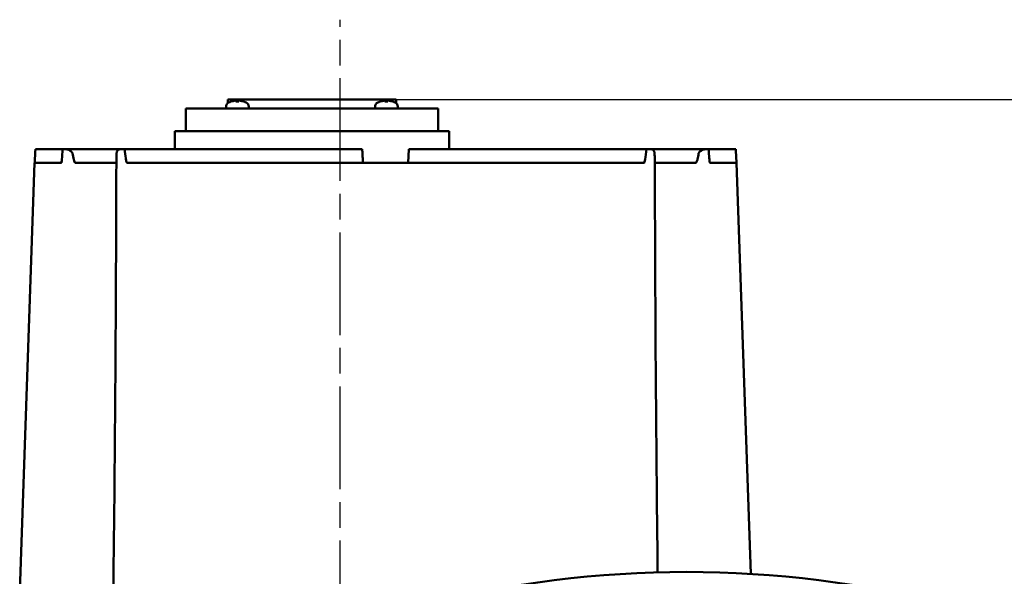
# Model space of a CAD drawing. Header units: millimetres. Extents: x -4813 to 10023, y -389 to 1491.
# Tile 32 of 36: x 1136 to 1353, y 873 to 995. Entities that reach past the tile are written whole.
import ezdxf

# ---------------------------------------------------------------- set-up
doc = ezdxf.new("R2010")
doc.units = ezdxf.units.MM
doc.header["$LTSCALE"] = 4
doc.linetypes.add('CHAIN', pattern=[0.7087, 0.4724, -0.0591, 0.1181, -0.0591])
for name, color, linetype, lineweight in [('Видимый контур (ГОСТ)', 7, 'Continuous', 50), ('Осевая линия (ГОСТ)', 7, 'Continuous', 25), ('Размер (ГОСТ)', 7, 'Continuous', 25)]:
    doc.layers.add(name, color=color, linetype=linetype, lineweight=lineweight)
doc.styles.add('Обычный текст (ГОСТ)', font='GOST Common Italic.ttf')
doc.dimstyles.new('Обычный (ГОСТ)', dxfattribs={"dimscale": 4, "dimtxt": 3.5, "dimasz": 3.5, "dimexe": 1, "dimexo": 0, "dimgap": 0.5, "dimtad": 1, "dimtxsty": 'Обычный текст (ГОСТ)', "dimblk": 'Filled-1', "dimcen": 0.09, "dimdle": 15, "dimclrd": 256, "dimclre": 256, "dimclrt": 256, "dimazin": 2, "dimtfac": 0.714286, "dimtdec": 3, "dimtmove": 0, "dimatfit": 3, "dimfxl": 1, "dimtolj": 1, "dimlwd": 25, "dimlwe": 25, "dimarcsym": 0})

# ---------------------------------------------------------------- blocks, each defined once
blk = doc.blocks.new('Filled-1')
at = {"color": 0}
for p, q in [((0, 0), (-1, 0.143)), ((-1, 0.143), (-1, -0.143)), ((-1, 0), (0, 0)), ((-1, -0.143), (0, 0))]:
    blk.add_line(p, q, dxfattribs=at)
at = {"color": 0, "flags": 128}
blk.add_lwpolyline([(-1, -0.143), (0, 0), (-1, 0.143), (-1, -0.143)], dxfattribs=at)
at = {"color": 0}
blk.add_solid([(-1, -0.143), (0, 0), (-1, 0.143), (-1, -0.143)], dxfattribs=at)
blk = doc.blocks.new('*D12')
at = {"layer": 'Defpoints', "color": 0, "linetype": 'Continuous', "transparency": 16777216}
for p in [(1218.99, 977.85), (1223.93, 697.85), (1464.26, 697.85)]:
    blk.add_point(p, dxfattribs=at)
at = {"layer": 'Размер (ГОСТ)', "linetype": 'Continuous', "lineweight": 25, "transparency": 16777216}
for p, q in [((1218.99, 977.85), (1468.26, 977.85)), ((1464.26, 963.85), (1464.26, 711.85)), ((1223.93, 697.85), (1468.26, 697.85))]:
    blk.add_line(p, q, dxfattribs=at)
at = {"layer": 'Размер (ГОСТ)', "linetype": 'Continuous', "lineweight": 25, "transparency": 16777216, "xscale": 14, "yscale": 14, "zscale": 14}
for p, rotation in [((1464.26, 977.85), 90), ((1464.26, 697.85), 270)]:
    blk.add_blockref('Filled-1', p, dxfattribs=dict(at, rotation=rotation))
at = {"layer": 'Размер (ГОСТ)', "linetype": 'Continuous', "lineweight": 25, "transparency": 16777216, "insert": (1448.26, 822.98), "char_height": 14, "attachment_point": 1, "rotation": 90, "style": 'Обычный текст (ГОСТ)'}
blk.add_mtext('\\A1;280', dxfattribs=at)

msp = doc.modelspace()

# ---------------------------------------------------------------- linework, layer by layer
at = {"layer": 'Видимый контур (ГОСТ)'}
for p, q in [((1181.484, 976.247), (1181.484, 975.846)), ((1218.989, 977.846), (1181.881, 977.846)), ((1181.881, 977.044), (1181.881, 977.846)), ((1182.583, 977.354), (1182.568, 977.354)), ((1184.31, 977.354), (1183.658, 977.354)), ((1183.726, 977.568), (1183.744, 977.354)), ((1184.242, 977.568), (1184.224, 977.354)), ((1185.4, 977.354), (1185.386, 977.354)), ((1186.484, 976.247), (1186.484, 975.846)), ((1214.385, 976.247), (1214.385, 975.846)), ((1215.484, 977.354), (1215.47, 977.354)), ((1217.211, 977.354), (1216.559, 977.354)), ((1216.627, 977.568), (1216.646, 977.354)), ((1217.144, 977.568), (1217.125, 977.354)), ((1218.301, 977.354), (1218.287, 977.354)), ((1218.989, 977.044), (1218.989, 977.846)), ((1219.385, 976.247), (1219.385, 975.846)), ((1228.304, 975.846), (1172.565, 975.846)), ((1172.565, 970.846), (1172.565, 975.846)), ((1228.304, 970.846), (1228.304, 975.846)), ((1230.734, 970.846), (1170.136, 970.846)), ((1170.136, 966.846), (1170.136, 970.846)), ((1230.734, 966.846), (1230.734, 970.846)), ((1139.391, 966.846), (1145.392, 966.846)), ((1158.03, 966.846), (1146.162, 966.846)), ((1159.114, 966.846), (1211.532, 966.846)), ((1221.69, 963.846), (1221.847, 966.846)), ((1221.847, 966.846), (1274.266, 966.846)), ((1287.217, 966.846), (1275.349, 966.846)), ((1287.987, 966.846), (1293.989, 966.846)), ((1139.22, 963.846), (1135.922, 869.411)), ((1139.22, 963.846), (1139.232, 963.846)), ((1139.232, 963.846), (1145.119, 963.846)), ((1148.241, 963.846), (1157.265, 963.846)), ((1159.646, 963.846), (1211.69, 963.846)), ((1211.69, 963.846), (1221.69, 963.846)), ((1221.69, 963.846), (1273.733, 963.846)), ((1276.114, 963.846), (1285.139, 963.846)), ((1288.26, 963.846), (1294.147, 963.846)), ((1294.147, 963.846), (1294.16, 963.846)), ((1294.16, 963.846), (1297.327, 873.161))]:
    msp.add_line(p, q, dxfattribs=at)
for centre, radius, start, end in [((1182.484, 976.246), 1, 116.26077, 179.99), ((1183.984, 973.206), 4.39, 109.45641, 116.26077), ((1182.568, 977.214), 0.14, 90, 109.45641), ((1185.4, 977.214), 0.14, 70.54359, 90), ((1183.984, 973.206), 4.39, 63.73923, 70.54359), ((1185.484, 976.246), 1, 0.01, 63.73923), ((1215.385, 976.246), 1, 116.26077, 179.99), ((1216.885, 973.206), 4.39, 109.45641, 116.26077), ((1215.47, 977.214), 0.14, 90, 109.45641), ((1218.301, 977.214), 0.14, 70.54359, 90), ((1216.885, 973.206), 4.39, 63.73923, 70.54359), ((1218.385, 976.246), 1, 0.01, 63.73923), ((1283.12, 640.782), 232.812, 75.55894, 104.44106)]:
    msp.add_arc(centre, radius, start, end, dxfattribs=at)
for centre, major_axis, ratio, start_param, end_param in [((1183.969, 973.22), (3.046, 3.157), 0.9920917, 0.8679292, 1.1001315), ((1184.145, 973.22), (-0.384, 4.37), 0.0903208, 0.096395, 0.3285973), ((1183.823, 973.22), (0.384, 4.37), 0.0903208, 5.954588, 6.1867903), ((1183.999, 973.22), (3.046, -3.157), 0.9920917, 2.0414611, 2.2736634), ((1216.871, 973.22), (3.046, 3.157), 0.9920917, 0.8679292, 1.1001315), ((1217.046, 973.22), (-0.384, 4.37), 0.0903208, 0.096395, 0.3285973), ((1216.724, 973.22), (0.384, 4.37), 0.0903208, 5.954588, 6.1867903), ((1216.9, 973.22), (3.046, -3.157), 0.9920917, 2.0414611, 2.2736634)]:
    msp.add_ellipse(centre, major_axis=major_axis, ratio=ratio, start_param=start_param, end_param=end_param, dxfattribs=at)
for points, knots in [([(1183.549, 977.567), (1183.569, 977.569), (1183.591, 977.571), (1183.632, 977.574), (1183.651, 977.575), (1183.683, 977.575), (1183.697, 977.575), (1183.717, 977.573), (1183.723, 977.572), (1183.726, 977.569), (1183.726, 977.568), (1183.725, 977.567)], [0, 0, 0, 0, 0.006105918, 0.006105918, 0.012211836, 0.012211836, 0.018306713, 0.018306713, 0.02440159, 0.02440159, 0.027283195, 0.027283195, 0.027283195, 0.027283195]), ([(1184.243, 977.567), (1184.241, 977.569), (1184.244, 977.571), (1184.257, 977.574), (1184.267, 977.575), (1184.293, 977.575), (1184.31, 977.575), (1184.349, 977.573), (1184.37, 977.572), (1184.399, 977.569), (1184.409, 977.568), (1184.419, 977.567)], [0, 0, 0, 0, 0.006105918, 0.006105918, 0.012211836, 0.012211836, 0.018306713, 0.018306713, 0.02440159, 0.02440159, 0.027283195, 0.027283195, 0.027283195, 0.027283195]), ([(1216.45, 977.567), (1216.47, 977.569), (1216.492, 977.571), (1216.533, 977.574), (1216.553, 977.575), (1216.584, 977.575), (1216.598, 977.575), (1216.618, 977.573), (1216.624, 977.572), (1216.627, 977.569), (1216.627, 977.568), (1216.626, 977.567)], [0, 0, 0, 0, 0.006105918, 0.006105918, 0.012211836, 0.012211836, 0.018306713, 0.018306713, 0.02440159, 0.02440159, 0.027283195, 0.027283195, 0.027283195, 0.027283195]), ([(1217.144, 977.567), (1217.143, 977.569), (1217.145, 977.571), (1217.158, 977.574), (1217.169, 977.575), (1217.195, 977.575), (1217.212, 977.575), (1217.25, 977.573), (1217.271, 977.572), (1217.301, 977.569), (1217.311, 977.568), (1217.32, 977.567)], [0, 0, 0, 0, 0.006105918, 0.006105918, 0.012211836, 0.012211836, 0.018306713, 0.018306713, 0.02440159, 0.02440159, 0.027283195, 0.027283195, 0.027283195, 0.027283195]), ([(1145.393, 966.846), (1145.339, 966.098), (1145.275, 965.243), (1145.221, 964.638), (1145.202, 964.435), (1145.18, 964.206), (1145.16, 964.047), (1145.152, 963.988), (1145.145, 963.934), (1145.137, 963.897), (1145.134, 963.882), (1145.131, 963.868), (1145.128, 963.859), (1145.126, 963.855), (1145.125, 963.852), (1145.123, 963.849), (1145.122, 963.847), (1145.121, 963.846), (1145.119, 963.846)], [0.00027492, 0.00027492, 0.00027492, 0.00027492, 0.22605656, 0.22605656, 0.22605656, 0.30178802, 0.30178802, 0.30178802, 0.32976353, 0.32976353, 0.32976353, 0.34088419, 0.34088419, 0.34088419, 0.34553616, 0.34553616, 0.34553616, 0.34976421, 0.34976421, 0.34976421, 0.34976421]), ([(1146.162, 966.846), (1145.996, 966.846), (1145.847, 966.846), (1145.589, 966.846), (1145.479, 966.846), (1145.393, 966.846)], [-0.13385034, -0.13385034, -0.13385034, -0.13385034, -0.06725711, -0.06725711, -0.00003955, -0.00003955, -0.00003955, -0.00003955]), ([(1146.162, 966.846), (1146.297, 966.846), (1146.441, 966.812), (1146.743, 966.695), (1146.904, 966.609), (1147.15, 966.445), (1147.244, 966.375), (1147.377, 966.257), (1147.425, 966.21), (1147.492, 966.131), (1147.516, 966.1), (1147.549, 966.048), (1147.561, 966.027), (1147.586, 965.972), (1147.598, 965.936), (1147.603, 965.899)], [0.00007359, 0.00007359, 0.00007359, 0.00007359, 0.05417184, 0.05417184, 0.11219571, 0.11219571, 0.14772522, 0.14772522, 0.1678348, 0.1678348, 0.17965333, 0.17965333, 0.18689935, 0.18689935, 0.19838326, 0.19838326, 0.19838326, 0.19838326]), ([(1148.241, 963.846), (1148.232, 963.846), (1148.223, 963.847), (1148.206, 963.851), (1148.197, 963.854), (1148.17, 963.867), (1148.153, 963.879), (1148.099, 963.929), (1148.066, 963.981), (1147.96, 964.181), (1147.895, 964.392), (1147.744, 964.987), (1147.661, 965.491), (1147.603, 965.899)], [0.00000035, 0.00000035, 0.00000035, 0.00000035, 0.00263137, 0.00263137, 0.00537207, 0.00537207, 0.01158728, 0.01158728, 0.02734518, 0.02734518, 0.07096531, 0.07096531, 0.16187493, 0.16187493, 0.16187493, 0.16187493]), ([(1157.311, 965.899), (1157.298, 965.512), (1157.283, 965.054), (1157.268, 964.458), (1157.262, 964.221), (1157.26, 964.033), (1157.26, 964.009), (1157.26, 963.987)], [0.00006143, 0.00006143, 0.00006143, 0.00006143, 0.11717087, 0.11717087, 0.18304967, 0.18304967, 0.19249976, 0.19249976, 0.19249976, 0.19249976]), ([(1157.311, 965.899), (1157.312, 965.938), (1157.315, 965.975), (1157.32, 966.032), (1157.323, 966.053), (1157.331, 966.108), (1157.337, 966.14), (1157.354, 966.221), (1157.368, 966.27), (1157.41, 966.392), (1157.444, 966.465), (1157.547, 966.624), (1157.626, 966.705), (1157.81, 966.814), (1157.914, 966.846), (1158.03, 966.846)], [0.00002878, 0.00002878, 0.00002878, 0.00002878, 0.01181248, 0.01181248, 0.01923361, 0.01923361, 0.03137659, 0.03137659, 0.05211448, 0.05211448, 0.08882924, 0.08882924, 0.14379309, 0.14379309, 0.19522267, 0.19522267, 0.19522267, 0.19522267]), ([(1159.113, 966.846), (1158.907, 966.846), (1158.71, 966.846), (1158.346, 966.846), (1158.179, 966.846), (1158.03, 966.846)], [-0.13471427, -0.13471427, -0.13471427, -0.13471427, -0.06706418, -0.06706418, -0.00001706, -0.00001706, -0.00001706, -0.00001706]), ([(1159.646, 963.846), (1159.639, 963.846), (1159.632, 963.848), (1159.626, 963.85), (1159.617, 963.854), (1159.61, 963.859), (1159.603, 963.865), (1159.589, 963.876), (1159.578, 963.892), (1159.568, 963.906), (1159.543, 963.946), (1159.521, 963.999), (1159.503, 964.051), (1159.437, 964.243), (1159.38, 964.544), (1159.333, 964.848), (1159.241, 965.455), (1159.165, 966.242), (1159.114, 966.846)], [0, 0, 0, 0, 0.00213483, 0.00213483, 0.00213483, 0.00493962, 0.00493962, 0.00493962, 0.01027437, 0.01027437, 0.01027437, 0.02451861, 0.02451861, 0.02451861, 0.07721187, 0.07721187, 0.07721187, 0.18225379, 0.18225379, 0.18225379, 0.18225379]), ([(1274.266, 966.846), (1274.202, 966.098), (1274.117, 965.243), (1274.012, 964.638), (1273.977, 964.435), (1273.931, 964.206), (1273.875, 964.047), (1273.854, 963.988), (1273.831, 963.934), (1273.805, 963.897), (1273.794, 963.882), (1273.782, 963.868), (1273.769, 963.859), (1273.764, 963.855), (1273.758, 963.852), (1273.751, 963.849), (1273.746, 963.847), (1273.74, 963.846), (1273.733, 963.846)], [0.00027492, 0.00027492, 0.00027492, 0.00027492, 0.22605656, 0.22605656, 0.22605656, 0.30178802, 0.30178802, 0.30178802, 0.32976353, 0.32976353, 0.32976353, 0.34088419, 0.34088419, 0.34088419, 0.34553616, 0.34553616, 0.34553616, 0.34976421, 0.34976421, 0.34976421, 0.34976421]), ([(1275.349, 966.846), (1275.2, 966.846), (1275.033, 966.846), (1274.669, 966.846), (1274.472, 966.846), (1274.266, 966.846)], [-0.13385045, -0.13385045, -0.13385045, -0.13385045, -0.06725704, -0.06725704, -0.0000657, -0.0000657, -0.0000657, -0.0000657]), ([(1275.349, 966.846), (1275.469, 966.846), (1275.577, 966.812), (1275.766, 966.695), (1275.846, 966.609), (1275.945, 966.445), (1275.977, 966.375), (1276.016, 966.257), (1276.028, 966.21), (1276.044, 966.131), (1276.05, 966.1), (1276.057, 966.048), (1276.059, 966.027), (1276.065, 965.972), (1276.067, 965.936), (1276.069, 965.899)], [0.00007391, 0.00007391, 0.00007391, 0.00007391, 0.05417194, 0.05417194, 0.11219588, 0.11219588, 0.14772543, 0.14772543, 0.16783504, 0.16783504, 0.17965358, 0.17965358, 0.18689962, 0.18689962, 0.19838354, 0.19838354, 0.19838354, 0.19838354]), ([(1276.119, 963.987), (1276.119, 964.002), (1276.119, 964.018), (1276.118, 964.181), (1276.113, 964.392), (1276.098, 964.987), (1276.082, 965.491), (1276.069, 965.899)], [0.02263362, 0.02263362, 0.02263362, 0.02263362, 0.02734516, 0.02734516, 0.07096527, 0.07096527, 0.16187483, 0.16187483, 0.16187483, 0.16187483]), ([(1285.776, 965.899), (1285.721, 965.512), (1285.646, 965.054), (1285.503, 964.458), (1285.436, 964.221), (1285.324, 963.997), (1285.288, 963.939), (1285.231, 963.884), (1285.213, 963.869), (1285.185, 963.855), (1285.175, 963.852), (1285.157, 963.848), (1285.148, 963.846), (1285.139, 963.846)], [0.00006149, 0.00006149, 0.00006149, 0.00006149, 0.1171709, 0.1171709, 0.18304969, 0.18304969, 0.20664646, 0.20664646, 0.21582088, 0.21582088, 0.21982351, 0.21982351, 0.22364794, 0.22364794, 0.22364794, 0.22364794]), ([(1285.776, 965.899), (1285.781, 965.938), (1285.794, 965.975), (1285.821, 966.032), (1285.834, 966.053), (1285.869, 966.108), (1285.894, 966.14), (1285.965, 966.221), (1286.016, 966.27), (1286.157, 966.392), (1286.256, 966.465), (1286.502, 966.624), (1286.657, 966.705), (1286.948, 966.814), (1287.087, 966.846), (1287.217, 966.846)], [0.00002881, 0.00002881, 0.00002881, 0.00002881, 0.01181252, 0.01181252, 0.01923366, 0.01923366, 0.03137666, 0.03137666, 0.05211458, 0.05211458, 0.08882938, 0.08882938, 0.14379331, 0.14379331, 0.19522266, 0.19522266, 0.19522266, 0.19522266]), ([(1287.986, 966.846), (1287.9, 966.846), (1287.79, 966.846), (1287.532, 966.846), (1287.384, 966.846), (1287.217, 966.846)], [-0.1347407, -0.1347407, -0.1347407, -0.1347407, -0.06706441, -0.06706441, -0.00001713, -0.00001713, -0.00001713, -0.00001713]), ([(1288.26, 963.846), (1288.259, 963.846), (1288.257, 963.848), (1288.256, 963.85), (1288.254, 963.854), (1288.252, 963.859), (1288.25, 963.865), (1288.247, 963.876), (1288.243, 963.892), (1288.241, 963.906), (1288.233, 963.946), (1288.226, 963.999), (1288.219, 964.051), (1288.195, 964.243), (1288.167, 964.544), (1288.14, 964.848), (1288.088, 965.455), (1288.03, 966.242), (1287.986, 966.846)], [0, 0, 0, 0, 0.00213483, 0.00213483, 0.00213483, 0.00493962, 0.00493962, 0.00493962, 0.01027437, 0.01027437, 0.01027437, 0.02451861, 0.02451861, 0.02451861, 0.07721187, 0.07721187, 0.07721187, 0.18225379, 0.18225379, 0.18225379, 0.18225379])]:
    msp.add_open_spline(points, degree=3, knots=knots, dxfattribs=at)
for points in [[(1183.655, 977.346), (1183.655, 977.351), (1183.657, 977.354), (1183.658, 977.354)], [(1184.31, 977.354), (1184.311, 977.354), (1184.313, 977.351), (1184.314, 977.346)], [(1216.556, 977.346), (1216.557, 977.351), (1216.558, 977.354), (1216.559, 977.354)], [(1217.211, 977.354), (1217.213, 977.354), (1217.214, 977.351), (1217.215, 977.346)], [(1156.59, 869.434), (1156.97, 900.951), (1157.193, 932.47), (1157.26, 963.987)], [(1276.119, 963.987), (1276.183, 933.828), (1276.391, 903.667), (1276.741, 873.507)]]:
    msp.add_open_spline(points, degree=3, dxfattribs=at)
for points, weights in [([(1139.232, 963.846), (1139.311, 965.347), (1139.391, 966.846)], [0.999999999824, 0.999999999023, 0.999999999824]), ([(1211.69, 963.846), (1211.611, 965.347), (1211.532, 966.846)], [0.999999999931, 0.999999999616, 0.999999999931]), ([(1294.147, 963.846), (1294.068, 965.347), (1293.989, 966.846)], [1.00000000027, 1.00000000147, 1.00000000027])]:
    msp.add_rational_spline(points, weights, degree=2, dxfattribs=at)
at = {"layer": 'Осевая линия (ГОСТ)', "linetype": 'CHAIN', "ltscale": 11.993792}
msp.add_line((1206.69, 687.846), (1206.69, 995.428), dxfattribs=at)

# ---------------------------------------------------------------- dimensions: what is measured, and where the dimension line sits
at = {"layer": 'Размер (ГОСТ)', "linetype": 'Continuous', "lineweight": 25}
dim = msp.add_linear_dim(base=(1464.257, 697.846), p1=(1218.989, 977.846), p2=(1223.932, 697.846), angle=90, dimstyle='Обычный (ГОСТ)', override={"dimgap": 0.5, "dimdec": 2, "dimtol": 0, "dimlim": 0, "dimtp": 0, "dimtm": 0, "dimtdec": 3, "dimtofl": 0, "dimatfit": 1}, dxfattribs=at)
dim.commit()
dim.dimension.update_dxf_attribs({"geometry": '*D12', "text_midpoint": (1464.257, 837.846), "dimtype": 160})

doc.saveas('drawing.dxf')
